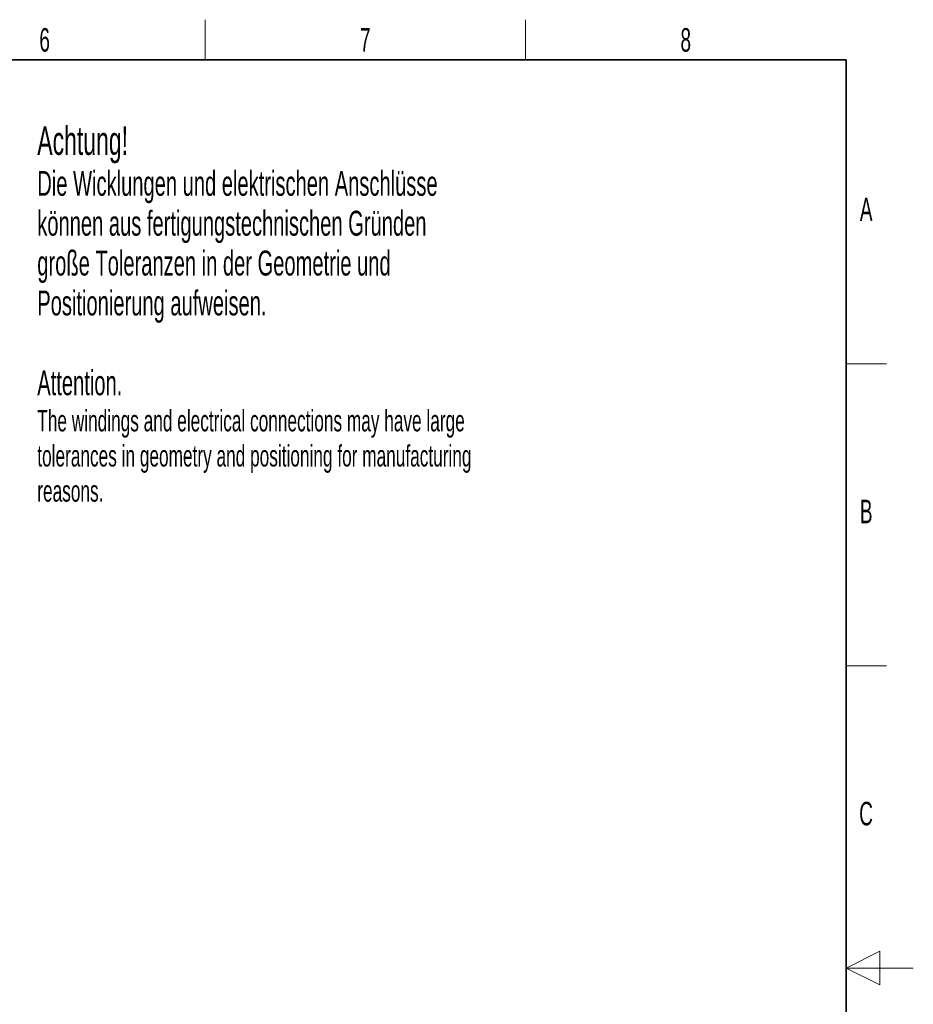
# Model space of a CAD drawing. Header units: millimetres. Extents: x 5 to 418, y 2 to 292.
# Tile 31 of 31: x 285 to 418, y 142 to 288. Entities that reach past the tile are written whole.
import ezdxf

# ---------------------------------------------------------------- set-up
doc = ezdxf.new("R2010")
doc.units = ezdxf.units.MM
doc.layers.add('SLD-0', color=7, linetype='Continuous')
doc.styles.add('SLDTEXTSTYLE0', font='TXT', dxfattribs={"width": 0.605})

msp = doc.modelspace()

# ---------------------------------------------------------------- linework, layer by layer
at = {"layer": 'SLD-0', "lineweight": 18}
for p, q in [((312.5, 282.5), (312.5, 288.5)), ((360.25, 282.5), (360.25, 288.5)), ((408, 237.25), (414, 237.25)), ((408, 192.25), (414, 192.25)), ((413, 149.75), (408, 147.25)), ((413, 144.75), (413, 149.75)), ((418, 147.25), (408, 147.25)), ((408, 147.25), (413, 144.75))]:
    msp.add_line(p, q, dxfattribs=at)
at = {"layer": 'SLD-0', "lineweight": 35}
for p, q in [((408, 282.5), (26, 282.5)), ((408, 12), (408, 282.5))]:
    msp.add_line(p, q, dxfattribs=at)

# ---------------------------------------------------------------- texts
at = {"layer": 'SLD-0', "style": 'SLDTEXTSTYLE0'}
for s, insert, char_height, attachment_point in [('6', (288.6027, 287.243), 3.5, 2), ('7', (336.3527, 287.243), 3.5, 2), ('8', (384.1027, 287.243), 3.5, 2), ('Achtung!', (287.5061, 272.5988), 4.23333, 1), ('Die Wicklungen und elektrischen Anschlüsse', (287.5061, 265.9777), 3.704167, 1), ('A', (410.9816, 262.0011), 3.5, 2), ('können aus fertigungstechnischen Gründen', (287.5061, 260.0388), 3.704167, 1), ('große Toleranzen in der Geometrie und', (287.5061, 254.1), 3.704167, 1), ('Positionierung aufweisen.', (287.5061, 248.1611), 3.704167, 1), ('Attention.', (287.5061, 236.2684), 3.70417, 1), ('The windings and electrical connections may have large', (287.5061, 230.3551), 3.175, 1), ('tolerances in geometry and positioning for manufacturing', (287.5061, 225.1217), 3.175, 1), ('reasons.', (287.5061, 219.8884), 3.175, 1), ('B', (410.9816, 217.0011), 3.5, 2), ('C', (410.9597, 172.0011), 3.5, 2)]:
    msp.add_mtext(s, dxfattribs=dict(at, insert=insert, char_height=char_height, attachment_point=attachment_point))

doc.saveas('drawing.dxf')
